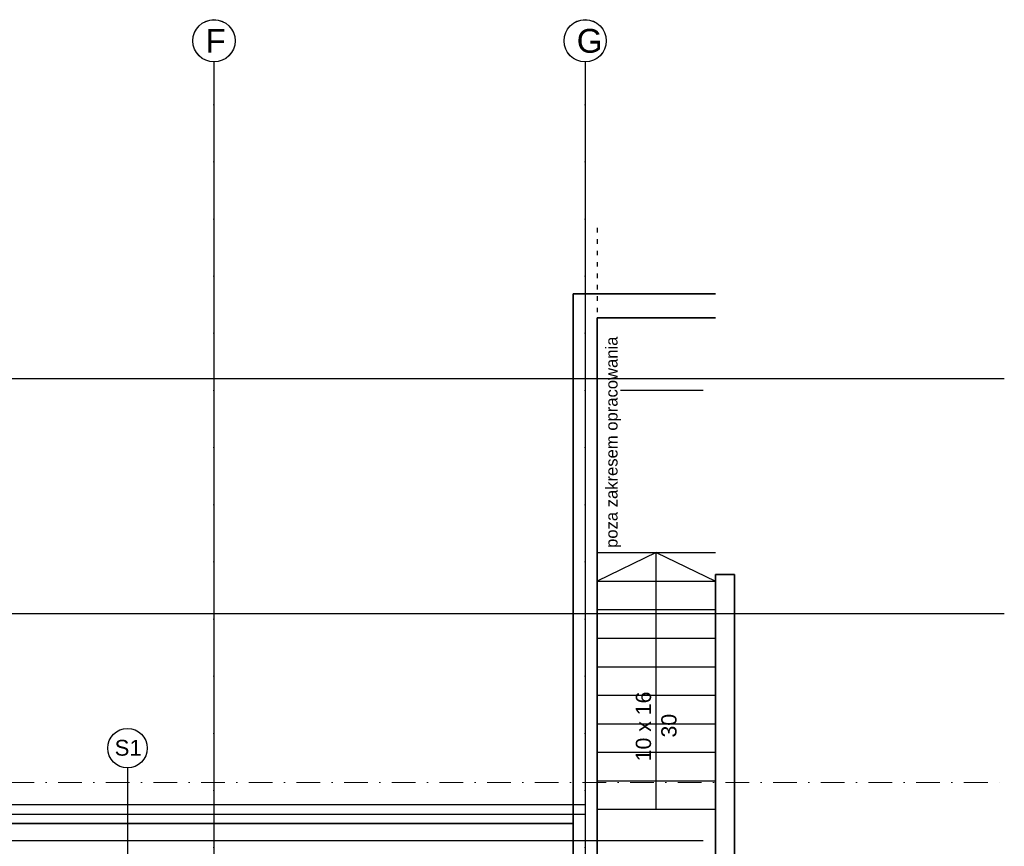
# Model space of a CAD drawing. Header units: millimetres. Extents: x -7023 to 53801, y 9849 to 33561.
# Tile 78 of 256: x 8318 to 9353, y 21900 to 22770. Entities that reach past the tile are written whole.
import ezdxf

# ---------------------------------------------------------------- set-up
doc = ezdxf.new("R2010")
doc.units = ezdxf.units.MM
doc.linetypes.add('ACAD_ISO03W100', pattern=[30, 12, -18])
doc.linetypes.add('DASHDOTX2', pattern=[2, 1, -0.5, 0, -0.5])
doc.layers.add('.IE_podklad', color=252, linetype='Continuous')
doc.layers.add('PROJEKT osie', color=251, linetype='DASHDOTX2', lineweight=9)
doc.styles.add('Arial', font='arial.ttf', dxfattribs={"height": 125})
doc.styles.add('Opisowy', font='arial.ttf')
doc.styles.get("Standard").update_dxf_attribs({"font": 'arial.ttf'})
doc.linetypes.add('ZIGZAG', pattern='A,0.00254,-5.08,[131,ltypeshp.shx,S=5.08,R=0,X=-5.08,Y=0],-10.16,[131,ltypeshp.shx,S=5.08,R=180,X=5.08,Y=0],-5.08', length=20.32254)

# ---------------------------------------------------------------- blocks, each defined once
blk = doc.blocks.new('OSIE DOMKU')
at = {"layer": 'PROJEKT osie', "ltscale": 30}
for p, q in [((-30726.6, 6224.5), (-30726.6, 4137.1)), ((-30336.5, 6224.5), (-30336.5, 4137.1))]:
    blk.add_line(p, q, dxfattribs=at)
at = {"layer": 'PROJEKT osie', "ltscale": 25}
for p, q in [((-33195, 5891.6), (-29896, 5891.6)), ((-33195, 5466.6), (-29896, 5466.6)), ((-33195, 5405.6), (-30212.4, 5405.6))]:
    blk.add_line(p, q, dxfattribs=at)
at = {"layer": 'PROJEKT osie', "linetype": 'Continuous'}
for centre in [(-30726.6, 6246.8), (-30336.5, 6246.8)]:
    blk.add_circle(centre, 22.2, dxfattribs=at)
at = {"layer": 'PROJEKT osie', "char_height": 25, "width": 492.116, "attachment_point": 1}
for s, insert in [('F', (-30735.5, 6259.2)), ('G', (-30345.4, 6259.2))]:
    blk.add_mtext(s, dxfattribs=dict(at, insert=insert))

msp = doc.modelspace()

# ---------------------------------------------------------------- linework, layer by layer
at = {"layer": '.IE_podklad', "ltscale": 30}
for p, q in [((8522.5, 22725.3), (8522.5, 20637.8)), ((8912.6, 22725.3), (8912.6, 20637.8))]:
    msp.add_line(p, q, dxfattribs=at)
at = {"layer": '.IE_podklad', "linetype": 'ACAD_ISO03W100', "lineweight": 30, "ltscale": 0.4}
msp.add_line((8925.1, 22550.8), (8925.1, 20897.1), dxfattribs=at)
at = {"layer": '.IE_podklad', "lineweight": 35}
for p, q in [((8900.1, 21287.5), (8900.1, 22481.3)), ((8900.1, 22481.3), (9049.6, 22481.3)), ((9049.6, 22456.3), (8925.1, 22456.3)), ((8925.1, 22456.3), (8925.1, 21287.5)), ((9049.6, 21277.8), (9049.6, 22186.3)), ((9049.6, 22186.3), (9069.6, 22186.3)), ((9069.6, 22186.3), (9069.6, 21277.8)), ((8900.1, 21924.3), (7836, 21924.3)), ((8543, 21924.3), (8518, 21924.3))]:
    msp.add_line(p, q, dxfattribs=at)
at = {"layer": '.IE_podklad', "ltscale": 25}
for p, q in [((6054.1, 22392.4), (9353.1, 22392.4)), ((6054.1, 22145.4), (9353.1, 22145.4)), ((6054.1, 21906.4), (9036.7, 21906.4))]:
    msp.add_line(p, q, dxfattribs=at)
at = {"layer": '.IE_podklad'}
for p, q in [((9036.7, 22379.8), (8949.6, 22379.8)), ((8431.6, 21982.8), (8431.6, 21873.8)), ((7811.1, 21944.3), (8912.1, 21944.3)), ((8900.1, 21924.3), (7811.1, 21924.3))]:
    msp.add_line(p, q, dxfattribs=at)
at = {"layer": '.IE_podklad', "ltscale": 10}
for p, q in [((8925.1, 22209.3), (9049.6, 22209.3)), ((8987.3, 22209.3), (8925.1, 22179.3)), ((8987.3, 21939.3), (8987.3, 22209.3)), ((8987.3, 22209.3), (9049.6, 22179.3)), ((8925.1, 22179.3), (9049.6, 22179.3)), ((8925.1, 22149.3), (9049.6, 22149.3)), ((8925.1, 22119.3), (9049.6, 22119.3)), ((8925.1, 22089.3), (9049.6, 22089.3)), ((8925.1, 22059.3), (9049.6, 22059.3)), ((8925.1, 22029.3), (9049.6, 22029.3)), ((8925.1, 21999.3), (9049.6, 21999.3)), ((8925.1, 21969.3), (9049.6, 21969.3)), ((8925.1, 21939.3), (9049.6, 21939.3))]:
    msp.add_line(p, q, dxfattribs=at)
at = {"layer": '.IE_podklad', "linetype": 'ZIGZAG'}
msp.add_line((7811.1, 21934.3), (8912.1, 21934.3), dxfattribs=at)
at = {"layer": '.IE_podklad', "linetype": 'Continuous'}
for centre in [(8522.5, 22747.5), (8912.6, 22747.5)]:
    msp.add_circle(centre, 22.2, dxfattribs=at)
at = {"layer": '.IE_podklad'}
msp.add_circle((8431.6, 22003.6), 20.8, dxfattribs=at)

# ---------------------------------------------------------------- block references
msp.add_blockref('OSIE DOMKU', (39249.1, 16500.8), dxfattribs=at)

# ---------------------------------------------------------------- texts
at = {"layer": '.IE_podklad', "linetype": 'Continuous'}
for s, height, style, p in [('poza zakresem opracowania', 12.5, 'Arial', (8946.6, 22214.2)), ('10 x 16', 16, 'Opisowy', (8981.8, 21989.8)), ('30', 16, 'Opisowy', (9008.6, 22014.8))]:
    msp.add_text(s, height=height, rotation=90, dxfattribs=dict(at, style=style)).set_placement(p)
at = {"layer": '.IE_podklad', "linetype": 'Continuous', "style": 'Opisowy'}
msp.add_text('S1', height=16.64, dxfattribs=at).set_placement((8418.1, 21995.7))
at = {"layer": '.IE_podklad', "char_height": 25, "width": 492.116, "attachment_point": 1}
for s, insert in [('F', (8513.6, 22760)), ('G', (8903.7, 22760))]:
    msp.add_mtext(s, dxfattribs=dict(at, insert=insert))

doc.saveas('drawing.dxf')
